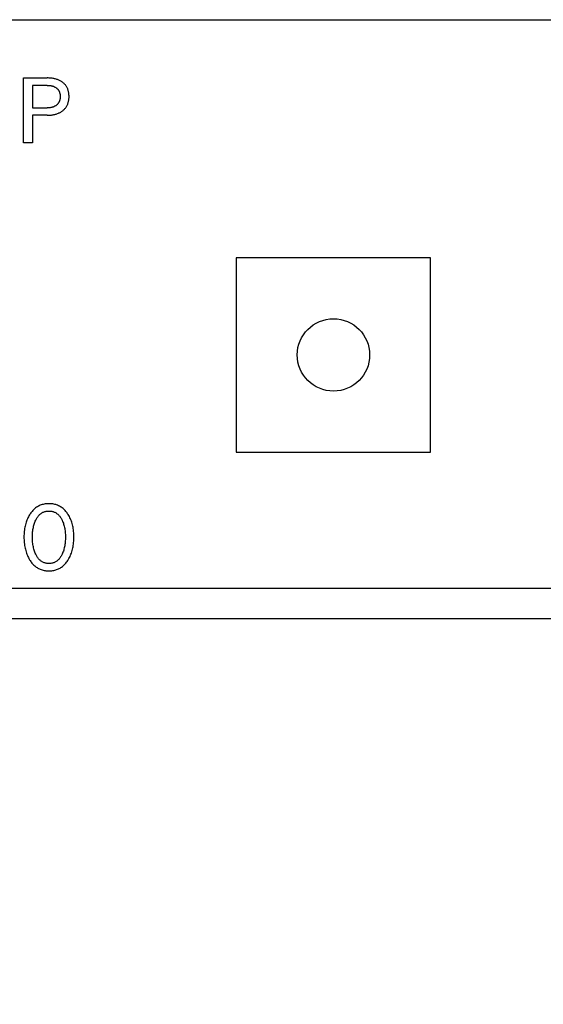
# Model space of a CAD drawing. Extents: x 0 to 841, y 0 to 594.
# Tile 62 of 65: x 321 to 335, y 541 to 567. Entities that reach past the tile are written whole.
import ezdxf
from ezdxf.enums import TextEntityAlignment as Align

# ---------------------------------------------------------------- set-up
doc = ezdxf.new("R2010")
doc.units = 0
doc.header["$LTSCALE"] = 46.255
doc.layers.add('10000_FRONT', color=7, linetype='CONTINUOUS')
doc.layers.add('10100_DIM_FRONT', color=7, linetype='CONTINUOUS')
doc.dimstyles.get("Standard").update_dxf_attribs({"dimtxt": 2.5, "dimasz": 2.5, "dimexe": 1.25, "dimexo": 0.625, "dimtad": 1, "dimcen": 2.5, "dimazin": 3, "dimtfac": 1, "dimtmove": 0, "dimatfit": 3})

# ---------------------------------------------------------------- blocks, each defined once
blk = doc.blocks.new('*D0')
at = {"layer": '10100_DIM_FRONT', "color": 7, "linetype": 'CONTINUOUS'}
for p, q in [((300.088, 565.189), (300.088, 261.991)), ((349.838, 565.189), (349.838, 261.991)), ((300.088, 263.991), (324.963, 263.991)), ((349.838, 263.991), (324.963, 263.991))]:
    blk.add_line(p, q, dxfattribs=at)
for points in [[(303.588, 264.491), (300.088, 263.991), (303.588, 263.491)], [(346.338, 263.491), (349.838, 263.991), (346.338, 264.491)]]:
    blk.add_solid(points, dxfattribs=at)
blk.add_text('49.8', height=3.5, dxfattribs=at).set_placement((323.5, 264.866), (333.75, 264.866), align=Align.FIT)

msp = doc.modelspace()

# ---------------------------------------------------------------- linework, layer by layer
at = {"layer": '10000_FRONT', "color": 7, "linetype": 'CONTINUOUS'}
for p, q in [((301.588, 566.689), (348.338, 566.689)), ((321.457, 563.459), (321.457, 565.159)), ((321.457, 565.159), (322.075, 565.159)), ((322.101, 565.159), (322.075, 565.159)), ((322.127, 565.158), (322.101, 565.159)), ((322.153, 565.156), (322.127, 565.158)), ((322.18, 565.154), (322.153, 565.156)), ((322.206, 565.151), (322.18, 565.154)), ((322.232, 565.147), (322.206, 565.151)), ((322.251, 565.143), (322.232, 565.147)), ((322.271, 565.139), (322.251, 565.143)), ((322.29, 565.134), (322.271, 565.139)), ((322.31, 565.129), (322.29, 565.134)), ((322.329, 565.123), (322.31, 565.129)), ((322.348, 565.116), (322.329, 565.123)), ((322.366, 565.109), (322.348, 565.116)), ((322.383, 565.102), (322.366, 565.109)), ((322.4, 565.094), (322.383, 565.102)), ((322.416, 565.085), (322.4, 565.094)), ((322.432, 565.076), (322.416, 565.085)), ((322.448, 565.067), (322.432, 565.076)), ((322.463, 565.057), (322.448, 565.067)), ((322.478, 565.046), (322.463, 565.057)), ((322.492, 565.035), (322.478, 565.046)), ((322.505, 565.024), (322.492, 565.035)), ((322.518, 565.013), (322.505, 565.024)), ((322.53, 565.001), (322.518, 565.013)), ((322.542, 564.989), (322.53, 565.001)), ((322.553, 564.976), (322.542, 564.989)), ((322.564, 564.962), (322.553, 564.976)), ((321.689, 564.966), (321.689, 564.374)), ((322.075, 564.966), (321.689, 564.966)), ((322.075, 564.966), (322.088, 564.966)), ((322.088, 564.966), (322.102, 564.966)), ((322.102, 564.966), (322.116, 564.965)), ((322.116, 564.965), (322.129, 564.964)), ((322.129, 564.964), (322.143, 564.963)), ((322.143, 564.963), (322.156, 564.961)), ((322.156, 564.961), (322.17, 564.959)), ((322.17, 564.959), (322.182, 564.956)), ((322.182, 564.956), (322.193, 564.954)), ((322.193, 564.954), (322.205, 564.951)), ((322.205, 564.951), (322.217, 564.948)), ((322.217, 564.948), (322.228, 564.944)), ((322.228, 564.944), (322.239, 564.94)), ((322.239, 564.94), (322.251, 564.936)), ((322.251, 564.936), (322.261, 564.931)), ((322.261, 564.931), (322.27, 564.927)), ((322.27, 564.927), (322.28, 564.922)), ((322.28, 564.922), (322.29, 564.916)), ((322.29, 564.916), (322.299, 564.91)), ((322.299, 564.91), (322.308, 564.904)), ((322.308, 564.904), (322.317, 564.898)), ((322.317, 564.898), (322.325, 564.891)), ((322.325, 564.891), (322.333, 564.885)), ((322.333, 564.885), (322.34, 564.878)), ((322.34, 564.878), (322.347, 564.87)), ((322.347, 564.87), (322.354, 564.863)), ((322.354, 564.863), (322.361, 564.855)), ((322.361, 564.855), (322.367, 564.847)), ((322.367, 564.847), (322.373, 564.838)), ((322.373, 564.838), (322.378, 564.83)), ((322.378, 564.83), (322.383, 564.821)), ((322.383, 564.821), (322.388, 564.812)), ((322.388, 564.812), (322.392, 564.802)), ((322.392, 564.802), (322.396, 564.793)), ((322.396, 564.793), (322.4, 564.783)), ((322.4, 564.783), (322.403, 564.773)), ((322.403, 564.773), (322.406, 564.763)), ((322.406, 564.763), (322.409, 564.752)), ((322.409, 564.752), (322.411, 564.741)), ((322.411, 564.741), (322.413, 564.73)), ((322.413, 564.73), (322.414, 564.718)), ((322.414, 564.718), (322.416, 564.707)), ((322.574, 564.948), (322.564, 564.962)), ((322.583, 564.934), (322.574, 564.948)), ((322.592, 564.919), (322.583, 564.934)), ((322.6, 564.904), (322.592, 564.919)), ((322.607, 564.889), (322.6, 564.904)), ((322.614, 564.873), (322.607, 564.889)), ((322.62, 564.857), (322.614, 564.873)), ((322.626, 564.841), (322.62, 564.857)), ((322.631, 564.825), (322.626, 564.841)), ((322.635, 564.806), (322.631, 564.825)), ((322.639, 564.788), (322.635, 564.806)), ((322.643, 564.769), (322.639, 564.788)), ((322.645, 564.75), (322.643, 564.769)), ((322.647, 564.732), (322.645, 564.75)), ((322.648, 564.713), (322.647, 564.732)), ((322.334, 564.458), (322.326, 564.451)), ((322.341, 564.465), (322.334, 564.458)), ((322.348, 564.472), (322.341, 564.465)), ((322.355, 564.48), (322.348, 564.472)), ((322.361, 564.488), (322.355, 564.48)), ((322.367, 564.496), (322.361, 564.488)), ((322.373, 564.505), (322.367, 564.496)), ((322.379, 564.514), (322.373, 564.505)), ((322.384, 564.523), (322.379, 564.514)), ((322.388, 564.532), (322.384, 564.523)), ((322.393, 564.541), (322.388, 564.532)), ((322.396, 564.551), (322.393, 564.541)), ((322.4, 564.561), (322.396, 564.551)), ((322.403, 564.571), (322.4, 564.561)), ((322.406, 564.581), (322.403, 564.571)), ((322.409, 564.592), (322.406, 564.581)), ((322.411, 564.603), (322.409, 564.592)), ((322.413, 564.615), (322.411, 564.603)), ((322.415, 564.626), (322.413, 564.615)), ((322.416, 564.638), (322.415, 564.626)), ((322.416, 564.707), (322.416, 564.695)), ((322.416, 564.695), (322.417, 564.684)), ((322.417, 564.661), (322.416, 564.649)), ((322.416, 564.649), (322.416, 564.638)), ((322.417, 564.684), (322.417, 564.672)), ((322.417, 564.672), (322.417, 564.661)), ((322.6, 564.442), (322.608, 564.457)), ((322.608, 564.457), (322.614, 564.473)), ((322.614, 564.473), (322.621, 564.49)), ((322.621, 564.49), (322.626, 564.506)), ((322.626, 564.506), (322.631, 564.523)), ((322.631, 564.523), (322.635, 564.541)), ((322.635, 564.541), (322.639, 564.56)), ((322.639, 564.56), (322.643, 564.579)), ((322.643, 564.579), (322.645, 564.598)), ((322.645, 564.598), (322.647, 564.617)), ((322.647, 564.617), (322.649, 564.636)), ((322.649, 564.694), (322.648, 564.713)), ((322.65, 564.675), (322.649, 564.694)), ((322.649, 564.656), (322.65, 564.675)), ((322.649, 564.636), (322.649, 564.656)), ((321.689, 564.374), (322.075, 564.374)), ((322.089, 564.374), (322.075, 564.374)), ((322.102, 564.374), (322.089, 564.374)), ((322.116, 564.375), (322.102, 564.374)), ((322.13, 564.376), (322.116, 564.375)), ((322.143, 564.377), (322.13, 564.376)), ((322.157, 564.379), (322.143, 564.377)), ((322.17, 564.381), (322.157, 564.379)), ((322.182, 564.384), (322.17, 564.381)), ((322.194, 564.386), (322.182, 564.384)), ((322.206, 564.389), (322.194, 564.386)), ((322.218, 564.393), (322.206, 564.389)), ((322.229, 564.396), (322.218, 564.393)), ((322.24, 564.401), (322.229, 564.396)), ((322.234, 564.194), (322.253, 564.198)), ((322.252, 564.405), (322.24, 564.401)), ((322.262, 564.41), (322.252, 564.405)), ((322.253, 564.198), (322.273, 564.202)), ((322.272, 564.415), (322.262, 564.41)), ((322.281, 564.42), (322.272, 564.415)), ((322.273, 564.202), (322.293, 564.207)), ((322.291, 564.426), (322.281, 564.42)), ((322.3, 564.432), (322.291, 564.426)), ((322.293, 564.207), (322.312, 564.212)), ((322.309, 564.438), (322.3, 564.432)), ((322.318, 564.445), (322.309, 564.438)), ((322.312, 564.212), (322.331, 564.218)), ((322.326, 564.451), (322.318, 564.445)), ((322.331, 564.218), (322.35, 564.225)), ((322.35, 564.225), (322.369, 564.233)), ((322.369, 564.233), (322.386, 564.24)), ((322.386, 564.24), (322.402, 564.248)), ((322.402, 564.248), (322.419, 564.257)), ((322.419, 564.257), (322.435, 564.266)), ((322.435, 564.266), (322.451, 564.276)), ((322.451, 564.276), (322.466, 564.287)), ((322.466, 564.287), (322.481, 564.298)), ((322.481, 564.298), (322.494, 564.308)), ((322.494, 564.308), (322.507, 564.32)), ((322.507, 564.32), (322.52, 564.331)), ((322.52, 564.331), (322.532, 564.344)), ((322.532, 564.344), (322.543, 564.356)), ((322.543, 564.356), (322.554, 564.369)), ((322.554, 564.369), (322.565, 564.383)), ((322.565, 564.383), (322.575, 564.397)), ((322.575, 564.397), (322.584, 564.411)), ((322.584, 564.411), (322.592, 564.426)), ((322.592, 564.426), (322.6, 564.442)), ((321.689, 564.181), (321.689, 563.459)), ((322.075, 564.181), (321.689, 564.181)), ((322.075, 564.181), (322.098, 564.181)), ((322.098, 564.181), (322.12, 564.182)), ((322.12, 564.182), (322.143, 564.183)), ((322.143, 564.183), (322.166, 564.185)), ((322.166, 564.185), (322.188, 564.187)), ((322.188, 564.187), (322.211, 564.19)), ((322.211, 564.19), (322.234, 564.194)), ((321.689, 563.459), (321.457, 563.459)), ((327.038, 560.439), (327.038, 555.339)), ((332.138, 560.439), (327.038, 560.439)), ((332.138, 555.339), (332.138, 560.439)), ((327.038, 555.339), (332.138, 555.339)), ((321.774, 553.875), (321.752, 553.858)), ((321.797, 553.891), (321.774, 553.875)), ((321.82, 553.906), (321.797, 553.891)), ((321.844, 553.92), (321.82, 553.906)), ((321.869, 553.932), (321.844, 553.92)), ((321.895, 553.943), (321.869, 553.932)), ((321.921, 553.953), (321.895, 553.943)), ((321.945, 553.961), (321.921, 553.953)), ((321.97, 553.967), (321.945, 553.961)), ((321.995, 553.973), (321.97, 553.967)), ((322.02, 553.977), (321.995, 553.973)), ((322.045, 553.98), (322.02, 553.977)), ((322.071, 553.983), (322.045, 553.98)), ((322.096, 553.984), (322.071, 553.983)), ((322.122, 553.984), (322.096, 553.984)), ((322.148, 553.984), (322.122, 553.984)), ((322.173, 553.983), (322.148, 553.984)), ((322.199, 553.98), (322.173, 553.983)), ((322.224, 553.977), (322.199, 553.98)), ((322.249, 553.973), (322.224, 553.977)), ((322.274, 553.967), (322.249, 553.973)), ((322.299, 553.961), (322.274, 553.967)), ((322.324, 553.953), (322.299, 553.961)), ((322.35, 553.943), (322.324, 553.953)), ((322.375, 553.932), (322.35, 553.943)), ((322.4, 553.92), (322.375, 553.932)), ((322.424, 553.906), (322.4, 553.92)), ((322.447, 553.891), (322.424, 553.906)), ((322.47, 553.875), (322.447, 553.891)), ((322.492, 553.858), (322.47, 553.875)), ((321.569, 553.612), (321.556, 553.585)), ((321.583, 553.64), (321.569, 553.612)), ((321.597, 553.667), (321.583, 553.64)), ((321.613, 553.693), (321.597, 553.667)), ((321.617, 553.7), (321.613, 553.693)), ((321.631, 553.722), (321.617, 553.7)), ((321.646, 553.743), (321.631, 553.722)), ((321.662, 553.764), (321.646, 553.743)), ((321.679, 553.784), (321.662, 553.764)), ((321.696, 553.804), (321.679, 553.784)), ((321.714, 553.823), (321.696, 553.804)), ((321.733, 553.841), (321.714, 553.823)), ((321.752, 553.858), (321.733, 553.841)), ((321.795, 553.588), (321.805, 553.605)), ((321.805, 553.605), (321.815, 553.622)), ((321.815, 553.622), (321.827, 553.639)), ((321.827, 553.639), (321.839, 553.655)), ((321.839, 553.655), (321.852, 553.67)), ((321.852, 553.67), (321.865, 553.685)), ((321.865, 553.685), (321.878, 553.697)), ((321.878, 553.697), (321.891, 553.709)), ((321.891, 553.709), (321.905, 553.72)), ((321.905, 553.72), (321.919, 553.731)), ((321.919, 553.731), (321.934, 553.741)), ((321.934, 553.741), (321.949, 553.75)), ((321.949, 553.75), (321.965, 553.758)), ((321.965, 553.758), (321.981, 553.765)), ((321.981, 553.765), (321.997, 553.771)), ((321.997, 553.771), (322.015, 553.777)), ((322.015, 553.777), (322.032, 553.782)), ((322.032, 553.782), (322.05, 553.785)), ((322.05, 553.785), (322.068, 553.788)), ((322.068, 553.788), (322.086, 553.79)), ((322.086, 553.79), (322.104, 553.791)), ((322.104, 553.791), (322.122, 553.792)), ((322.122, 553.792), (322.14, 553.791)), ((322.14, 553.791), (322.158, 553.79)), ((322.158, 553.79), (322.176, 553.788)), ((322.176, 553.788), (322.194, 553.785)), ((322.194, 553.785), (322.212, 553.782)), ((322.212, 553.782), (322.229, 553.777)), ((322.229, 553.777), (322.246, 553.771)), ((322.246, 553.771), (322.263, 553.765)), ((322.263, 553.765), (322.279, 553.758)), ((322.279, 553.758), (322.295, 553.75)), ((322.295, 553.75), (322.31, 553.741)), ((322.31, 553.741), (322.325, 553.731)), ((322.325, 553.731), (322.339, 553.72)), ((322.339, 553.72), (322.353, 553.709)), ((322.353, 553.709), (322.366, 553.697)), ((322.366, 553.697), (322.378, 553.685)), ((322.378, 553.685), (322.392, 553.67)), ((322.392, 553.67), (322.405, 553.655)), ((322.405, 553.655), (322.417, 553.639)), ((322.417, 553.639), (322.428, 553.622)), ((322.428, 553.622), (322.439, 553.605)), ((322.439, 553.605), (322.449, 553.588)), ((322.511, 553.841), (322.492, 553.858)), ((322.53, 553.823), (322.511, 553.841)), ((322.548, 553.804), (322.53, 553.823)), ((322.565, 553.784), (322.548, 553.804)), ((322.582, 553.764), (322.565, 553.784)), ((322.598, 553.743), (322.582, 553.764)), ((322.612, 553.722), (322.598, 553.743)), ((322.627, 553.7), (322.612, 553.722)), ((322.643, 553.673), (322.627, 553.7)), ((322.659, 553.645), (322.643, 553.673)), ((322.673, 553.616), (322.659, 553.645)), ((322.687, 553.587), (322.673, 553.616)), ((321.489, 553.365), (321.483, 553.332)), ((321.496, 553.398), (321.489, 553.365)), ((321.504, 553.431), (321.496, 553.398)), ((321.513, 553.463), (321.504, 553.431)), ((321.522, 553.496), (321.513, 553.463)), ((321.533, 553.528), (321.522, 553.496)), ((321.544, 553.556), (321.533, 553.528)), ((321.556, 553.585), (321.544, 553.556)), ((321.708, 553.334), (321.714, 553.363)), ((321.714, 553.363), (321.72, 553.393)), ((321.72, 553.393), (321.728, 553.422)), ((321.728, 553.422), (321.736, 553.449)), ((321.736, 553.449), (321.744, 553.475)), ((321.744, 553.475), (321.754, 553.501)), ((321.754, 553.501), (321.765, 553.527)), ((321.765, 553.527), (321.776, 553.552)), ((321.776, 553.552), (321.785, 553.57)), ((321.785, 553.57), (321.795, 553.588)), ((322.449, 553.588), (322.459, 553.57)), ((322.459, 553.57), (322.468, 553.552)), ((322.468, 553.552), (322.47, 553.546)), ((322.47, 553.546), (322.481, 553.522)), ((322.481, 553.522), (322.491, 553.498)), ((322.491, 553.498), (322.5, 553.473)), ((322.5, 553.473), (322.508, 553.447)), ((322.508, 553.447), (322.516, 553.422)), ((322.516, 553.422), (322.523, 553.393)), ((322.523, 553.393), (322.53, 553.363)), ((322.53, 553.363), (322.536, 553.334)), ((322.699, 553.558), (322.687, 553.587)), ((322.71, 553.528), (322.699, 553.558)), ((322.721, 553.496), (322.71, 553.528)), ((322.731, 553.463), (322.721, 553.496)), ((322.74, 553.431), (322.731, 553.463)), ((322.748, 553.398), (322.74, 553.431)), ((322.755, 553.365), (322.748, 553.398)), ((322.761, 553.332), (322.755, 553.365)), ((321.467, 553.149), (321.466, 553.112)), ((321.466, 553.112), (321.467, 553.075)), ((321.468, 553.186), (321.467, 553.149)), ((321.47, 553.222), (321.468, 553.186)), ((321.474, 553.259), (321.47, 553.222)), ((321.478, 553.295), (321.474, 553.259)), ((321.483, 553.332), (321.478, 553.295)), ((321.689, 553.11), (321.69, 553.143)), ((321.69, 553.076), (321.689, 553.11)), ((321.69, 553.143), (321.691, 553.176)), ((321.691, 553.176), (321.693, 553.209)), ((321.693, 553.209), (321.695, 553.242)), ((321.695, 553.242), (321.699, 553.275)), ((321.699, 553.275), (321.703, 553.304)), ((321.703, 553.304), (321.708, 553.334)), ((322.536, 553.334), (322.541, 553.304)), ((322.541, 553.304), (322.545, 553.275)), ((322.545, 553.275), (322.548, 553.242)), ((322.548, 553.242), (322.551, 553.209)), ((322.551, 553.209), (322.553, 553.176)), ((322.553, 553.176), (322.554, 553.143)), ((322.554, 553.143), (322.554, 553.11)), ((322.554, 553.11), (322.554, 553.076)), ((322.766, 553.295), (322.761, 553.332)), ((322.77, 553.259), (322.766, 553.295)), ((322.773, 553.222), (322.77, 553.259)), ((322.776, 553.186), (322.773, 553.222)), ((322.777, 553.149), (322.776, 553.186)), ((322.777, 553.112), (322.777, 553.149)), ((322.777, 553.075), (322.777, 553.112)), ((321.467, 553.075), (321.468, 553.037)), ((321.468, 553.037), (321.47, 553)), ((321.47, 553), (321.473, 552.963)), ((321.473, 552.963), (321.478, 552.926)), ((321.478, 552.926), (321.483, 552.889)), ((321.483, 552.889), (321.489, 552.855)), ((321.489, 552.855), (321.495, 552.821)), ((321.691, 553.043), (321.69, 553.076)), ((321.693, 553.009), (321.691, 553.043)), ((321.695, 552.976), (321.693, 553.009)), ((321.699, 552.943), (321.695, 552.976)), ((321.703, 552.912), (321.699, 552.943)), ((321.708, 552.882), (321.703, 552.912)), ((321.713, 552.852), (321.708, 552.882)), ((321.72, 552.822), (321.713, 552.852)), ((322.53, 552.852), (322.524, 552.822)), ((322.536, 552.882), (322.53, 552.852)), ((322.541, 552.912), (322.536, 552.882)), ((322.545, 552.943), (322.541, 552.912)), ((322.548, 552.976), (322.545, 552.943)), ((322.551, 553.009), (322.548, 552.976)), ((322.553, 553.043), (322.551, 553.009)), ((322.554, 553.076), (322.553, 553.043)), ((322.748, 552.822), (322.755, 552.856)), ((322.755, 552.856), (322.761, 552.889)), ((322.761, 552.889), (322.766, 552.926)), ((322.766, 552.926), (322.77, 552.963)), ((322.77, 552.963), (322.773, 553)), ((322.773, 553), (322.776, 553.038)), ((322.776, 553.038), (322.777, 553.075)), ((321.495, 552.821), (321.503, 552.788)), ((321.503, 552.788), (321.512, 552.755)), ((321.512, 552.755), (321.521, 552.722)), ((321.521, 552.722), (321.532, 552.69)), ((321.532, 552.69), (321.543, 552.659)), ((321.543, 552.659), (321.556, 552.629)), ((321.556, 552.629), (321.569, 552.6)), ((321.569, 552.6), (321.583, 552.571)), ((321.583, 552.571), (321.598, 552.542)), ((321.727, 552.793), (321.72, 552.822)), ((321.735, 552.766), (321.727, 552.793)), ((321.744, 552.739), (321.735, 552.766)), ((321.753, 552.712), (321.744, 552.739)), ((321.764, 552.686), (321.753, 552.712)), ((321.775, 552.66), (321.764, 552.686)), ((321.784, 552.642), (321.775, 552.66)), ((321.793, 552.624), (321.784, 552.642)), ((321.803, 552.606), (321.793, 552.624)), ((321.814, 552.588), (321.803, 552.606)), ((321.826, 552.571), (321.814, 552.588)), ((321.838, 552.554), (321.826, 552.571)), ((322.418, 552.571), (322.406, 552.554)), ((322.43, 552.588), (322.418, 552.571)), ((322.44, 552.606), (322.43, 552.588)), ((322.45, 552.624), (322.44, 552.606)), ((322.46, 552.642), (322.45, 552.624)), ((322.469, 552.66), (322.46, 552.642)), ((322.48, 552.686), (322.469, 552.66)), ((322.491, 552.712), (322.48, 552.686)), ((322.5, 552.739), (322.491, 552.712)), ((322.509, 552.766), (322.5, 552.739)), ((322.516, 552.793), (322.509, 552.766)), ((322.524, 552.822), (322.516, 552.793)), ((322.645, 552.543), (322.661, 552.571)), ((322.661, 552.571), (322.675, 552.6)), ((322.675, 552.6), (322.688, 552.63)), ((322.688, 552.63), (322.7, 552.66)), ((322.7, 552.66), (322.711, 552.69)), ((322.711, 552.69), (322.722, 552.723)), ((322.722, 552.723), (322.732, 552.755)), ((322.732, 552.755), (322.741, 552.789)), ((322.741, 552.789), (322.748, 552.822)), ((321.598, 552.542), (321.615, 552.515)), ((321.615, 552.515), (321.629, 552.492)), ((321.629, 552.492), (321.644, 552.47)), ((321.644, 552.47), (321.66, 552.448)), ((321.66, 552.448), (321.676, 552.427)), ((321.676, 552.427), (321.693, 552.407)), ((321.693, 552.407), (321.711, 552.388)), ((321.711, 552.388), (321.73, 552.369)), ((321.73, 552.369), (321.75, 552.351)), ((321.75, 552.351), (321.769, 552.336)), ((321.769, 552.336), (321.789, 552.321)), ((321.789, 552.321), (321.809, 552.307)), ((321.851, 552.538), (321.838, 552.554)), ((321.864, 552.523), (321.851, 552.538)), ((321.877, 552.51), (321.864, 552.523)), ((321.89, 552.498), (321.877, 552.51)), ((321.904, 552.487), (321.89, 552.498)), ((321.918, 552.476), (321.904, 552.487)), ((321.933, 552.466), (321.918, 552.476)), ((321.948, 552.457), (321.933, 552.466)), ((321.964, 552.448), (321.948, 552.457)), ((321.98, 552.441), (321.964, 552.448)), ((321.997, 552.434), (321.98, 552.441)), ((322.014, 552.428), (321.997, 552.434)), ((322.032, 552.424), (322.014, 552.428)), ((322.049, 552.42), (322.032, 552.424)), ((322.067, 552.417), (322.049, 552.42)), ((322.085, 552.415), (322.067, 552.417)), ((322.104, 552.414), (322.085, 552.415)), ((322.122, 552.413), (322.104, 552.414)), ((322.14, 552.414), (322.122, 552.413)), ((322.158, 552.415), (322.14, 552.414)), ((322.176, 552.417), (322.158, 552.415)), ((322.194, 552.42), (322.176, 552.417)), ((322.212, 552.424), (322.194, 552.42)), ((322.23, 552.428), (322.212, 552.424)), ((322.247, 552.434), (322.23, 552.428)), ((322.264, 552.441), (322.247, 552.434)), ((322.28, 552.448), (322.264, 552.441)), ((322.296, 552.457), (322.28, 552.448)), ((322.311, 552.466), (322.296, 552.457)), ((322.326, 552.476), (322.311, 552.466)), ((322.34, 552.487), (322.326, 552.476)), ((322.354, 552.498), (322.34, 552.487)), ((322.367, 552.51), (322.354, 552.498)), ((322.379, 552.523), (322.367, 552.51)), ((322.393, 552.538), (322.379, 552.523)), ((322.406, 552.554), (322.393, 552.538)), ((322.435, 552.307), (322.455, 552.321)), ((322.455, 552.321), (322.475, 552.336)), ((322.475, 552.336), (322.494, 552.351)), ((322.494, 552.351), (322.514, 552.369)), ((322.514, 552.369), (322.533, 552.388)), ((322.533, 552.388), (322.551, 552.407)), ((322.551, 552.407), (322.568, 552.427)), ((322.568, 552.427), (322.584, 552.448)), ((322.584, 552.448), (322.6, 552.47)), ((322.6, 552.47), (322.615, 552.492)), ((322.615, 552.492), (322.629, 552.515)), ((322.629, 552.515), (322.645, 552.543)), ((321.809, 552.307), (321.83, 552.294)), ((321.83, 552.294), (321.852, 552.283)), ((321.852, 552.283), (321.874, 552.272)), ((321.874, 552.272), (321.896, 552.262)), ((321.896, 552.262), (321.919, 552.253)), ((321.919, 552.253), (321.944, 552.245)), ((321.944, 552.245), (321.969, 552.238)), ((321.969, 552.238), (321.994, 552.233)), ((321.994, 552.233), (322.019, 552.228)), ((322.019, 552.228), (322.045, 552.225)), ((322.045, 552.225), (322.07, 552.222)), ((322.07, 552.222), (322.096, 552.221)), ((322.096, 552.221), (322.122, 552.221)), ((322.122, 552.221), (322.148, 552.221)), ((322.148, 552.221), (322.174, 552.222)), ((322.174, 552.222), (322.199, 552.225)), ((322.199, 552.225), (322.225, 552.228)), ((322.225, 552.228), (322.25, 552.233)), ((322.25, 552.233), (322.276, 552.238)), ((322.276, 552.238), (322.3, 552.245)), ((322.3, 552.245), (322.325, 552.253)), ((322.325, 552.253), (322.348, 552.262)), ((322.348, 552.262), (322.37, 552.272)), ((322.37, 552.272), (322.392, 552.283)), ((322.392, 552.283), (322.414, 552.294)), ((322.414, 552.294), (322.435, 552.307)), ((348.838, 551.759), (301.088, 551.759)), ((348.838, 550.959), (301.088, 550.959))]:
    msp.add_line(p, q, dxfattribs=at)
msp.add_circle((329.588, 557.889), 0.95, dxfattribs=at)

# ---------------------------------------------------------------- dimensions: what is measured, and where the dimension line sits
at = {"layer": '10100_DIM_FRONT', "color": 7, "linetype": 'CONTINUOUS'}
dim = msp.add_linear_dim(base=(349.838, 263.991), p1=(300.088, 565.189), p2=(349.838, 565.189), dimstyle='Standard', dxfattribs=at)
dim.commit()
dim.dimension.update_dxf_attribs({"geometry": '*D0', "text_midpoint": (328.625, 266.616), "dimtype": 128})

doc.saveas('drawing.dxf')
